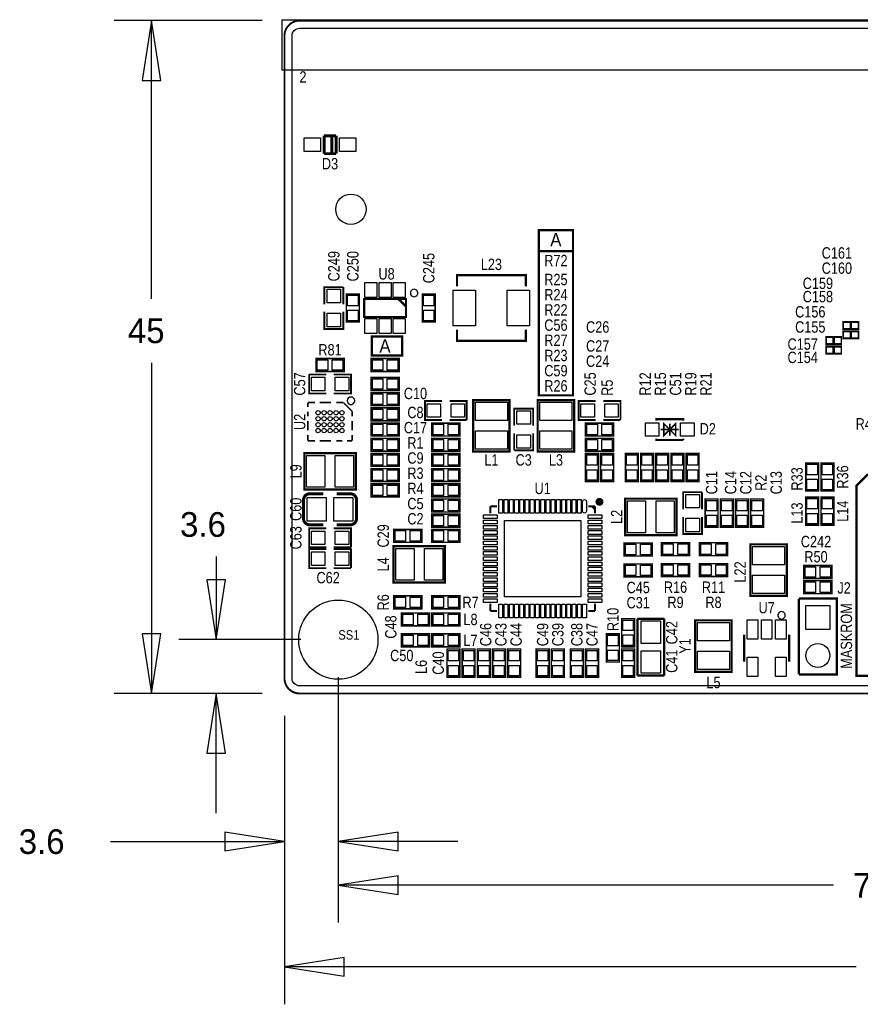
# Model space of a CAD drawing. Extents: x -18 to 102, y -21 to 45.
# Tile 1 of 3: x -18 to 39, y -21 to 45. Entities that reach past the tile are written whole.
import ezdxf
from ezdxf.enums import TextEntityAlignment as Align

# ---------------------------------------------------------------- set-up
doc = ezdxf.new("R2010")
doc.units = 0
for name, color, linetype in [('BG_DIMENSION', 40, 'CONTINUOUS'), ('BG_OUTLINE', 240, 'CONTINUOUS'), ('BG_SILKSCREEN_TOP', 7, 'CONTINUOUS'), ('PG_SILKSCREEN_TOP', 253, 'CONTINUOUS'), ('PG_SOLDERMASK_TOP', 120, 'CONTINUOUS'), ('PIN_SOLDERMASK_TOP', 120, 'CONTINUOUS'), ('RD_SILKSCREEN_TOP', 7, 'CONTINUOUS'), ('RKI_ALL', 2, 'CONTINUOUS')]:
    doc.layers.add(name, color=color, linetype=linetype)

msp = doc.modelspace()

# ---------------------------------------------------------------- linework, layer by layer
at = {"layer": 'BG_DIMENSION'}
for points in [[(-1.483868, 44.99991), (-11.389868, 44.99991)], [(-8.26516, 40.999918), (-8.89, 44.99991), (-9.51484, 40.999918), (-8.26516, 40.999918)], [(-8.89, 26.39695), (-8.89, 44.99991)], [(-8.89, 22.11705), (-8.89, 0)], [(-4.572, 9.16305), (-4.572, 3.599942)], [(-5.19684, 7.599934), (-4.572, 3.599942), (-3.94716, 7.599934), (-5.19684, 7.599934)], [(-9.51484, 3.999992), (-8.89, 0), (-8.26516, 3.999992), (-9.51484, 3.999992)], [(1.100074, 3.599942), (-7.071868, 3.599942)], [(3.599942, 1.100074), (3.599942, -12.405868)], [(3.599942, 1.100074), (3.599942, -15.326868)], [(-1.483868, 0), (-11.389868, 0)], [(-1.483868, 0), (-7.071868, 0)], [(-3.94716, -3.999992), (-4.572, 0), (-5.19684, -3.999992), (-3.94716, -3.999992)], [(-4.572, -7.999984), (-4.572, 0)], [(0, -1.483868), (0, -12.405868)], [(0, -1.483868), (0, -20.787868)], [(-3.999992, -10.53084), (0, -9.906), (-3.999992, -9.28116), (-3.999992, -10.53084)], [(7.599934, -9.28116), (3.599942, -9.906), (7.599934, -10.53084), (7.599934, -9.28116)], [(-11.63955, -9.906), (0, -9.906)], [(11.599926, -9.906), (3.599942, -9.906)], [(7.599934, -12.20216), (3.599942, -12.827), (7.599934, -13.45184), (7.599934, -12.20216)], [(36.72205, -12.827), (3.599942, -12.827)], [(3.999992, -17.66316), (0, -18.288), (3.999992, -18.91284), (3.999992, -17.66316)], [(38.24605, -18.288), (0, -18.288)]]:
    msp.add_lwpolyline(points, dxfattribs=at)
at = {"layer": 'BG_OUTLINE'}
msp.add_lwpolyline([(42.500042, 41.550082, 0.999964), (43.499786, 41.550082), (43.50004, 41.550082), (43.50004, 44.99991), (80.98409, 44.99991, -0.414219), (82.00009, 43.98391), (82.00009, 1.016, -0.414199), (80.98409, 0), (1.016, 0, -0.414208), (0, 1.016), (0, 43.98391, -0.414228), (1.016, 44.99991), (42.500042, 44.99991)], format="xyb", close=True, dxfattribs=at)
at = {"layer": 'BG_SILKSCREEN_TOP', "const_width": 0.1524}
for points in [[(17.018, 29.591), (17.018, 30.988), (19.304, 30.988), (19.304, 29.591)], [(17.272, 19.939), (19.304, 19.939), (19.304, 29.591), (17.018, 29.591), (17.018, 19.939), (17.272, 19.939)], [(5.842, 23.876), (7.874, 23.876), (7.874, 22.606), (5.842, 22.606), (5.842, 23.876)]]:
    msp.add_lwpolyline(points, dxfattribs=at)
at = {"layer": 'PG_SILKSCREEN_TOP'}
for points, const_width in [([(42.500042, 44.800012), (42.500042, 44.99991), (1.016, 44.99991, 0.414228), (0, 43.98391), (0, 1.016, 0.414208), (1.016, 0), (80.98409, 0, 0.414199), (82.00009, 1.016), (82.00009, 43.98391, 0.414219), (80.98409, 44.99991), (43.50004, 44.99991), (43.50004, 44.99737)], 0.127), ([(2.597912, 13.35405), (1.677924, 13.35405, 0.4144), (1.278128, 12.954)], 0.199898), ([(4.818126, 11.684), (4.818126, 12.954, 0.414214), (4.418076, 13.35405)], 0.199898), ([(1.278128, 12.954), (1.277874, 11.684, 0.414214), (1.677924, 11.28395)], 0.199898), ([(21.213318, 12.817094, 1.000233), (20.930616, 12.81684, 0.999767), (21.213318, 12.817094)], 0.249936), ([(3.498088, 11.28395), (4.418076, 11.28395, 0.414214), (4.818126, 11.684)], 0.199898)]:
    msp.add_lwpolyline(points, format="xyb", dxfattribs=dict(at, const_width=const_width))
for points, const_width in [([(2.64795, 37.302948), (3.44805, 37.302948)], 0.199898), ([(2.64795, 36.103052), (2.64795, 37.302948)], 0.199898), ([(3.178048, 37.302948), (3.178048, 36.103052)], 0.199898), ([(3.44805, 37.302948), (3.44805, 36.103052)], 0.199898), ([(3.44805, 36.103052), (2.64795, 36.103052)], 0.199898), ([(16.14043, 27.228546), (16.14043, 27.978354), (11.54049, 27.978354), (11.54049, 27.228546)], 0.150114), ([(2.667, 26.035), (2.667, 27.178), (3.937, 27.178)], 0.127), ([(3.937, 27.178), (3.937, 26.035)], 0.127), ([(5.0038, 26.7208), (5.0038, 24.8412), (4.1402, 24.8412), (4.1402, 26.7208), (5.0038, 26.7208)], 0.1016), ([(8.131048, 25.181052), (8.131048, 26.380948), (5.330952, 26.380948), (5.330952, 25.181052), (8.131048, 25.181052)], 0.150114), ([(8.131048, 25.881076), (7.630922, 26.380948)], 0.150114), ([(9.2202, 24.8412), (9.2202, 26.7208), (10.0838, 26.7208), (10.0838, 24.8412), (9.2202, 24.8412)], 0.1016), ([(3.937, 25.527), (3.937, 24.384), (2.667, 24.384), (2.667, 25.527)], 0.127), ([(11.54049, 24.328374), (11.54049, 23.578566), (16.14043, 23.578566), (16.14043, 24.328374)], 0.150114), ([(38.397688, 24.869394), (37.381688, 24.869394), (37.381688, 24.361394), (38.397688, 24.361394), (38.397688, 24.869394)], 0.1016), ([(37.254688, 23.853394), (36.238688, 23.853394), (36.238688, 23.345394), (37.254688, 23.345394), (37.254688, 23.853394)], 0.1016), ([(38.397688, 24.234394), (37.381688, 24.234394), (37.381688, 23.726394), (38.397688, 23.726394), (38.397688, 24.234394)], 0.1016), ([(37.254688, 23.218394), (36.238688, 23.218394), (36.238688, 22.710394), (37.254688, 22.710394), (37.254688, 23.218394)], 0.1016), ([(3.9878, 21.5392), (2.1082, 21.5392), (2.1082, 22.4028), (3.9878, 22.4028), (3.9878, 21.5392)], 0.1016), ([(5.7912, 22.4028), (7.6708, 22.4028), (7.6708, 21.5392), (5.7912, 21.5392), (5.7912, 22.4028)], 0.1016), ([(2.794, 20.066), (1.651, 20.066), (1.651, 21.336)], 0.127), ([(1.651, 21.336), (2.794, 21.336)], 0.127), ([(3.302, 21.336), (4.445, 21.336), (4.445, 20.066), (3.302, 20.066)], 0.127), ([(7.6708, 20.2692), (5.7912, 20.2692), (5.7912, 21.1328), (7.6708, 21.1328), (7.6708, 20.2692)], 0.1016), ([(7.6708, 19.2532), (5.7912, 19.2532), (5.7912, 20.1168), (7.6708, 20.1168), (7.6708, 19.2532)], 0.1016), ([(1.567942, 19.457924), (1.567942, 19.166586)], 0.100076), ([(1.567942, 19.457924), (2.038858, 19.457924)], 0.100076), ([(3.11023, 19.457924), (2.362708, 19.457924)], 0.100076), ([(3.947922, 19.457924), (3.477768, 19.457924)], 0.100076), ([(4.528058, 18.878042), (3.947922, 19.457924)], 0.100076), ([(7.6708, 18.2372), (5.7912, 18.2372), (5.7912, 19.1008), (7.6708, 19.1008), (7.6708, 18.2372)], 0.1016), ([(10.541, 18.288), (9.398, 18.288), (9.398, 19.558), (10.541, 19.558)], 0.127), ([(11.049, 19.558), (12.192, 19.558), (12.192, 18.288)], 0.127), ([(12.61999, 19.625818), (12.61999, 16.188182), (15.060168, 16.188182), (15.060168, 19.626072), (12.61999, 19.626072), (12.61999, 19.625818)], 0.1524), ([(15.367, 17.907), (15.367, 19.05), (16.637, 19.05), (16.637, 17.907)], 0.127), ([(16.93799, 19.625818), (16.93799, 16.188182), (19.378168, 16.188182), (19.378168, 19.626072), (16.93799, 19.626072), (16.93799, 19.625818)], 0.1524), ([(20.828, 18.288), (19.685, 18.288), (19.685, 19.558), (20.828, 19.558)], 0.127), ([(21.336, 19.558), (22.479, 19.558), (22.479, 18.288)], 0.127), ([(1.567942, 18.531332), (1.567942, 18.849086)], 0.100076), ([(4.528058, 18.878042), (4.528058, 18.531332)], 0.100076), ([(1.567942, 17.609312), (1.567942, 18.226024)], 0.100076), ([(4.528058, 17.609312), (4.528058, 18.226024)], 0.100076), ([(5.7912, 18.0848), (7.6708, 18.0848), (7.6708, 17.2212), (5.7912, 17.2212), (5.7912, 18.0848)], 0.1016), ([(11.7348, 17.2212), (9.8552, 17.2212), (9.8552, 18.0848), (11.7348, 18.0848), (11.7348, 17.2212)], 0.1016), ([(12.192, 18.288), (11.049, 18.288)], 0.127), ([(22.0218, 17.2212), (20.1422, 17.2212), (20.1422, 18.0848), (22.0218, 18.0848), (22.0218, 17.2212)], 0.1016), ([(22.479, 18.288), (21.336, 18.288)], 0.127), ([(26.675842, 18.253202), (26.675842, 18.353278), (24.875998, 18.353278), (24.875998, 18.253202)], 0.150114), ([(25.77592, 17.653254), (26.17597, 18.053304), (26.17597, 17.253204), (25.77592, 17.653254), (25.37587, 17.253204), (25.37587, 18.053304), (25.77592, 17.653254)], 0.100076), ([(25.77592, 18.053304), (25.77592, 17.253204)], 0.100076), ([(1.567942, 16.898112), (1.567942, 17.285462)], 0.100076), ([(4.528058, 16.898112), (4.528058, 17.285462)], 0.100076), ([(16.637, 17.399), (16.637, 16.256), (15.367, 16.256)], 0.127), ([(15.367, 16.256), (15.367, 17.399)], 0.127), ([(26.675842, 16.95323), (24.875998, 16.95323), (24.875998, 17.053306)], 0.150114), ([(26.375868, 17.653254), (25.175972, 17.653254)], 0.100076), ([(26.675842, 16.95323), (26.675842, 17.053306)], 0.150114), ([(1.567942, 16.898112), (2.038858, 16.898112)], 0.100076), ([(3.11023, 16.898112), (2.362708, 16.898112)], 0.100076), ([(3.477768, 16.898112), (3.864102, 16.898112)], 0.100076), ([(4.528058, 16.898112), (4.194302, 16.898112)], 0.100076), ([(7.6708, 16.2052), (5.7912, 16.2052), (5.7912, 17.0688), (7.6708, 17.0688), (7.6708, 16.2052)], 0.1016), ([(11.7348, 16.2052), (9.8552, 16.2052), (9.8552, 17.0688), (11.7348, 17.0688), (11.7348, 16.2052)], 0.1016), ([(22.0218, 16.2052), (20.1422, 16.2052), (20.1422, 17.0688), (22.0218, 17.0688), (22.0218, 16.2052)], 0.1016), ([(1.329182, 13.63599), (4.766818, 13.63599), (4.766818, 16.076168), (1.328928, 16.076168), (1.328928, 13.63599), (1.329182, 13.63599)], 0.1524), ([(7.6708, 15.1892), (5.7912, 15.1892), (5.7912, 16.0528), (7.6708, 16.0528), (7.6708, 15.1892)], 0.1016), ([(9.8552, 16.0528), (11.7348, 16.0528), (11.7348, 15.1892), (9.8552, 15.1892), (9.8552, 16.0528)], 0.1016), ([(21.0058, 16.0528), (21.0058, 14.1732), (20.1422, 14.1732), (20.1422, 16.0528), (21.0058, 16.0528)], 0.1016), ([(21.1582, 14.1732), (21.1582, 16.0528), (22.0218, 16.0528), (22.0218, 14.1732), (21.1582, 14.1732)], 0.1016), ([(23.6728, 16.0528), (23.6728, 14.1732), (22.8092, 14.1732), (22.8092, 16.0528), (23.6728, 16.0528)], 0.1016), ([(24.6888, 16.0528), (24.6888, 14.1732), (23.8252, 14.1732), (23.8252, 16.0528), (24.6888, 16.0528)], 0.1016), ([(24.8412, 14.1732), (24.8412, 16.0528), (25.7048, 16.0528), (25.7048, 14.1732), (24.8412, 14.1732)], 0.1016), ([(26.7208, 16.0528), (26.7208, 14.1732), (25.8572, 14.1732), (25.8572, 16.0528), (26.7208, 16.0528)], 0.1016), ([(27.7368, 16.0528), (27.7368, 14.1732), (26.8732, 14.1732), (26.8732, 16.0528), (27.7368, 16.0528)], 0.1016), ([(34.8742, 13.5382), (34.8742, 15.4178), (35.7378, 15.4178), (35.7378, 13.5382), (34.8742, 13.5382)], 0.1016), ([(36.7538, 15.4178), (36.7538, 13.5382), (35.8902, 13.5382), (35.8902, 15.4178), (36.7538, 15.4178)], 0.1016), ([(7.6708, 14.1732), (5.7912, 14.1732), (5.7912, 15.0368), (7.6708, 15.0368), (7.6708, 14.1732)], 0.1016), ([(9.8552, 15.0368), (11.7348, 15.0368), (11.7348, 14.1732), (9.8552, 14.1732), (9.8552, 15.0368)], 0.1016), ([(50.216562, 14.631416), (50.216562, 1.17602), (38.260782, 1.17602), (38.260782, 13.892276), (39.000176, 14.631416), (50.216562, 14.631416)], 0.1524), ([(5.7912, 14.0208), (7.6708, 14.0208), (7.6708, 13.1572), (5.7912, 13.1572), (5.7912, 14.0208)], 0.1016), ([(9.8552, 14.0208), (11.7348, 14.0208), (11.7348, 13.1572), (9.8552, 13.1572), (9.8552, 14.0208)], 0.1016), ([(4.418076, 13.35405), (3.498088, 13.35405)], 0.199898), ([(26.67, 12.319), (26.67, 13.462), (27.94, 13.462)], 0.127), ([(27.94, 13.462), (27.94, 12.319)], 0.127), ([(34.8742, 11.2522), (34.8742, 13.1318), (35.7378, 13.1318), (35.7378, 11.2522), (34.8742, 11.2522)], 0.1016), ([(35.8902, 11.2522), (35.8902, 13.1318), (36.7538, 13.1318), (36.7538, 11.2522), (35.8902, 11.2522)], 0.1016), ([(9.8552, 13.0048), (11.7348, 13.0048), (11.7348, 12.1412), (9.8552, 12.1412), (9.8552, 13.0048)], 0.1016), ([(13.77188, 12.51712), (14.221968, 12.51712)], 0.150114), ([(13.77188, 12.51712), (13.77188, 12.057126)], 0.150114), ([(20.77212, 12.51712), (20.331938, 12.51712)], 0.150114), ([(20.571968, 12.51712), (20.77212, 12.316968)], 0.150114), ([(20.77212, 12.51712), (20.77212, 12.057126)], 0.150114), ([(22.792182, 10.58799), (26.229818, 10.58799), (26.229818, 13.028168), (22.791928, 13.028168), (22.791928, 10.58799), (22.792182, 10.58799)], 0.1524), ([(29.0068, 13.0048), (29.0068, 11.1252), (28.1432, 11.1252), (28.1432, 13.0048), (29.0068, 13.0048)], 0.1016), ([(30.0228, 13.0048), (30.0228, 11.1252), (29.1592, 11.1252), (29.1592, 13.0048), (30.0228, 13.0048)], 0.1016), ([(31.0388, 13.0048), (31.0388, 11.1252), (30.1752, 11.1252), (30.1752, 13.0048), (31.0388, 13.0048)], 0.1016), ([(31.1912, 11.1252), (31.1912, 13.0048), (32.0548, 13.0048), (32.0548, 11.1252), (31.1912, 11.1252)], 0.1016), ([(11.7348, 11.1252), (9.8552, 11.1252), (9.8552, 11.9888), (11.7348, 11.9888), (11.7348, 11.1252)], 0.1016), ([(27.94, 11.811), (27.94, 10.668), (26.67, 10.668), (26.67, 11.811)], 0.127), ([(1.677924, 11.28395), (2.597912, 11.28395)], 0.199898), ([(2.794, 9.779), (1.651, 9.779), (1.651, 11.049), (2.794, 11.049)], 0.127), ([(3.302, 11.049), (4.445, 11.049), (4.445, 9.779)], 0.127), ([(7.3152, 10.9728), (9.1948, 10.9728), (9.1948, 10.1092), (7.3152, 10.1092), (7.3152, 10.9728)], 0.1016), ([(11.7348, 10.1092), (9.8552, 10.1092), (9.8552, 10.9728), (11.7348, 10.9728), (11.7348, 10.1092)], 0.1016), ([(10.735818, 9.85901), (7.298182, 9.85901), (7.298182, 7.418832), (10.736072, 7.418832), (10.736072, 9.85901), (10.735818, 9.85901)], 0.1524), ([(22.725888, 10.061194), (24.605488, 10.061194), (24.605488, 9.197594), (22.725888, 9.197594), (22.725888, 10.061194)], 0.1016), ([(25.2222, 10.0838), (27.1018, 10.0838), (27.1018, 9.2202), (25.2222, 9.2202), (25.2222, 10.0838)], 0.1016), ([(29.6418, 9.2202), (27.7622, 9.2202), (27.7622, 10.0838), (29.6418, 10.0838), (29.6418, 9.2202)], 0.1016), ([(33.60801, 6.536182), (33.60801, 9.973818), (31.167832, 9.973818), (31.167832, 6.535928), (33.60801, 6.535928), (33.60801, 6.536182)], 0.1524), ([(2.794, 8.382), (1.651, 8.382), (1.651, 9.652), (2.794, 9.652)], 0.127), ([(4.445, 9.779), (3.302, 9.779)], 0.127), ([(3.302, 9.652), (4.445, 9.652), (4.445, 8.382)], 0.127), ([(22.725888, 8.664194), (24.605488, 8.664194), (24.605488, 7.800594), (22.725888, 7.800594), (22.725888, 8.664194)], 0.1016), ([(25.2222, 8.6868), (27.1018, 8.6868), (27.1018, 7.8232), (25.2222, 7.8232), (25.2222, 8.6868)], 0.1016), ([(27.7622, 8.6868), (29.6418, 8.6868), (29.6418, 7.8232), (27.7622, 7.8232), (27.7622, 8.6868)], 0.1016), ([(34.7472, 8.5598), (36.6268, 8.5598), (36.6268, 7.6962), (34.7472, 7.6962), (34.7472, 8.5598)], 0.1016), ([(4.445, 8.382), (3.302, 8.382)], 0.127), ([(36.6268, 6.6802), (34.7472, 6.6802), (34.7472, 7.5438), (36.6268, 7.5438), (36.6268, 6.6802)], 0.1016), ([(7.3152, 6.5278), (9.1948, 6.5278), (9.1948, 5.6642), (7.3152, 5.6642), (7.3152, 6.5278)], 0.1016), ([(11.7348, 5.6642), (9.8552, 5.6642), (9.8552, 6.5278), (11.7348, 6.5278), (11.7348, 5.6642)], 0.1016), ([(13.77188, 5.51688), (13.77188, 6.017006)], 0.150114), ([(20.77212, 5.51688), (20.77212, 6.017006)], 0.150114), ([(34.417, 6.35), (34.417, 1.27)], 0.150114), ([(34.417, 6.35), (36.957, 6.35), (36.957, 1.27), (34.417, 1.27)], 0.150114), ([(9.7028, 4.5212), (7.8232, 4.5212), (7.8232, 5.3848), (9.7028, 5.3848), (9.7028, 4.5212)], 0.1016), ([(11.7348, 4.5212), (9.8552, 4.5212), (9.8552, 5.3848), (11.7348, 5.3848), (11.7348, 4.5212)], 0.1016), ([(13.77188, 5.51688), (14.221968, 5.51688)], 0.150114), ([(20.77212, 5.51688), (20.331938, 5.51688)], 0.150114), ([(22.5552, 3.1242), (22.5552, 5.0038), (23.4188, 5.0038), (23.4188, 3.1242), (22.5552, 3.1242)], 0.1016), ([(23.611586, 4.99872), (25.409906, 4.99872)], 0.14986), ([(23.611586, 1.19888), (23.611586, 4.99872)], 0.14986), ([(25.409906, 4.99872), (25.409906, 1.19888)], 0.14986), ([(27.47899, 4.893818), (27.47899, 1.456182), (29.919168, 1.456182), (29.919168, 4.894072), (27.47899, 4.894072), (27.47899, 4.893818)], 0.1524), ([(9.7028, 3.1242), (7.8232, 3.1242), (7.8232, 3.9878), (9.7028, 3.9878), (9.7028, 3.1242)], 0.1016), ([(11.7348, 3.1242), (9.8552, 3.1242), (9.8552, 3.9878), (11.7348, 3.9878), (11.7348, 3.1242)], 0.1016), ([(21.5392, 2.1082), (21.5392, 3.9878), (22.4028, 3.9878), (22.4028, 2.1082), (21.5392, 2.1082)], 0.1016), ([(30.757876, 2.125218), (30.757876, 3.925062)], 0.150114), ([(33.758124, 3.925062), (33.758124, 2.125218)], 0.150114), ([(10.8712, 1.0922), (10.8712, 2.9718), (11.7348, 2.9718), (11.7348, 1.0922), (10.8712, 1.0922)], 0.1016), ([(12.7508, 2.9718), (12.7508, 1.0922), (11.8872, 1.0922), (11.8872, 2.9718), (12.7508, 2.9718)], 0.1016), ([(13.7668, 2.9718), (13.7668, 1.0922), (12.9032, 1.0922), (12.9032, 2.9718), (13.7668, 2.9718)], 0.1016), ([(13.9192, 1.0922), (13.9192, 2.9718), (14.7828, 2.9718), (14.7828, 1.0922), (13.9192, 1.0922)], 0.1016), ([(14.9352, 1.0922), (14.9352, 2.9718), (15.7988, 2.9718), (15.7988, 1.0922), (14.9352, 1.0922)], 0.1016), ([(16.8402, 1.0922), (16.8402, 2.9718), (17.7038, 2.9718), (17.7038, 1.0922), (16.8402, 1.0922)], 0.1016), ([(18.7198, 2.9718), (18.7198, 1.0922), (17.8562, 1.0922), (17.8562, 2.9718), (18.7198, 2.9718)], 0.1016), ([(19.1262, 1.0922), (19.1262, 2.9718), (19.9898, 2.9718), (19.9898, 1.0922), (19.1262, 1.0922)], 0.1016), ([(20.1422, 1.0922), (20.1422, 2.9718), (21.0058, 2.9718), (21.0058, 1.0922), (20.1422, 1.0922)], 0.1016), ([(23.4188, 2.9718), (23.4188, 1.0922), (22.5552, 1.0922), (22.5552, 2.9718), (23.4188, 2.9718)], 0.1016), ([(25.409906, 1.19888), (23.611586, 1.19888)], 0.14986)]:
    msp.add_lwpolyline(points, dxfattribs=dict(at, const_width=const_width))
for points in [[(8.920988, 26.780998, 1), (8.421012, 26.781002, 1)], [(4.697984, 19.578066, 1), (4.198016, 19.57797, 1)], [(33.507934, 5.225034, 1), (33.008066, 5.225246, 1)]]:
    msp.add_lwpolyline(points, format="xyb", close=True, dxfattribs=at)
at = {"layer": 'PG_SOLDERMASK_TOP'}
msp.add_lwpolyline([(-0.1778, 45.0342), (-0.1778, 41.699688), (82.0674, 41.699688), (82.0674, 45.0342)], close=True, dxfattribs=at)
at = {"layer": 'PIN_SOLDERMASK_TOP'}
for points in [[(2.417953, 37.167947), (2.417953, 36.238053), (1.317879, 36.238053), (1.317879, 37.167947)], [(4.778121, 37.167947), (4.778121, 36.238053), (3.678047, 36.238053), (3.678047, 37.167947)], [(2.852039, 27.031061), (3.751961, 27.031061), (3.751961, 26.131139), (2.852039, 26.131139)], [(6.18109, 27.480895), (6.18109, 26.480897), (5.38099, 26.480897), (5.38099, 27.480895)], [(7.13105, 27.480895), (7.13105, 26.480897), (6.33095, 26.480897), (6.33095, 27.480895)], [(8.08101, 27.480895), (8.08101, 26.480897), (7.28091, 26.480897), (7.28091, 27.480895)], [(4.22148, 26.631392), (4.92252, 26.631392), (4.92252, 25.930352), (4.22148, 25.930352)], [(10.00252, 25.930352), (9.30148, 25.930352), (9.30148, 26.631392), (10.00252, 26.631392)], [(11.2903, 24.57831), (11.2903, 26.978356), (12.790424, 26.978356), (12.790424, 24.57831)], [(14.890496, 24.57831), (14.890496, 26.978356), (16.39062, 26.978356), (16.39062, 24.57831)], [(2.852039, 25.430861), (3.751961, 25.430861), (3.751961, 24.530939), (2.852039, 24.530939)], [(4.22148, 25.631648), (4.92252, 25.631648), (4.92252, 24.930608), (4.22148, 24.930608)], [(6.18109, 25.081103), (6.18109, 24.081105), (5.38099, 24.081105), (5.38099, 25.081103)], [(7.13105, 25.081103), (7.13105, 24.081105), (6.33095, 24.081105), (6.33095, 25.081103)], [(8.08101, 25.081103), (8.08101, 24.081105), (7.28091, 24.081105), (7.28091, 25.081103)], [(10.00252, 24.930608), (9.30148, 24.930608), (9.30148, 25.631648), (10.00252, 25.631648)], [(37.83965, 24.840438), (37.83965, 24.39035), (37.389562, 24.39035), (37.389562, 24.840438)], [(38.389814, 24.840438), (38.389814, 24.39035), (37.939726, 24.39035), (37.939726, 24.840438)], [(36.69665, 23.824438), (36.69665, 23.37435), (36.246562, 23.37435), (36.246562, 23.824438)], [(37.246814, 23.824438), (37.246814, 23.37435), (36.796726, 23.37435), (36.796726, 23.824438)], [(37.83965, 24.205438), (37.83965, 23.75535), (37.389562, 23.75535), (37.389562, 24.205438)], [(38.389814, 24.205438), (38.389814, 23.75535), (37.939726, 23.75535), (37.939726, 24.205438)], [(36.69665, 23.189438), (36.69665, 22.73935), (36.246562, 22.73935), (36.246562, 23.189438)], [(37.246814, 23.189438), (37.246814, 22.73935), (36.796726, 22.73935), (36.796726, 23.189438)], [(2.898648, 22.32152), (2.898648, 21.62048), (2.197608, 21.62048), (2.197608, 22.32152)], [(3.898392, 22.32152), (3.898392, 21.62048), (3.197352, 21.62048), (3.197352, 22.32152)], [(5.880608, 21.62048), (5.880608, 22.32152), (6.581648, 22.32152), (6.581648, 21.62048)], [(6.880352, 21.62048), (6.880352, 22.32152), (7.581392, 22.32152), (7.581392, 21.62048)], [(1.797812, 20.250912), (1.797812, 21.150834), (2.697734, 21.150834), (2.697734, 20.250912)], [(3.398012, 20.250912), (3.398012, 21.150834), (4.297934, 21.150834), (4.297934, 20.250912)], [(6.581648, 21.05152), (6.581648, 20.35048), (5.880608, 20.35048), (5.880608, 21.05152)], [(7.581392, 21.05152), (7.581392, 20.35048), (6.880352, 20.35048), (6.880352, 21.05152)], [(6.581648, 20.03552), (6.581648, 19.33448), (5.880608, 19.33448), (5.880608, 20.03552)], [(7.581392, 20.03552), (7.581392, 19.33448), (6.880352, 19.33448), (6.880352, 20.03552)], [(10.444861, 19.372961), (10.444861, 18.473039), (9.544939, 18.473039), (9.544939, 19.372961)], [(12.045061, 19.372961), (12.045061, 18.473039), (11.145139, 18.473039), (11.145139, 19.372961)], [(12.7762, 19.47545), (14.9098, 19.47545), (14.9098, 18.25625), (12.7762, 18.25625)], [(17.0942, 19.47545), (19.2278, 19.47545), (19.2278, 18.25625), (17.0942, 18.25625)], [(20.731861, 19.372961), (20.731861, 18.473039), (19.831939, 18.473039), (19.831939, 19.372961)], [(22.332061, 19.372961), (22.332061, 18.473039), (21.432139, 18.473039), (21.432139, 19.372961)], [(6.581648, 19.01952), (6.581648, 18.31848), (5.880608, 18.31848), (5.880608, 19.01952)], [(7.581392, 19.01952), (7.581392, 18.31848), (6.880352, 18.31848), (6.880352, 19.01952)], [(16.451961, 18.003139), (15.552039, 18.003139), (15.552039, 18.903061), (16.451961, 18.903061)], [(5.880608, 17.30248), (5.880608, 18.00352), (6.581648, 18.00352), (6.581648, 17.30248)], [(6.880352, 17.30248), (6.880352, 18.00352), (7.581392, 18.00352), (7.581392, 17.30248)], [(10.645648, 18.00352), (10.645648, 17.30248), (9.944608, 17.30248), (9.944608, 18.00352)], [(11.645392, 18.00352), (11.645392, 17.30248), (10.944352, 17.30248), (10.944352, 18.00352)], [(20.932648, 18.00352), (20.932648, 17.30248), (20.231608, 17.30248), (20.231608, 18.00352)], [(21.932392, 18.00352), (21.932392, 17.30248), (21.231352, 17.30248), (21.231352, 18.00352)], [(25.050877, 18.103215), (25.050877, 17.203293), (24.150955, 17.203293), (24.150955, 18.103215)], [(27.400885, 18.103215), (27.400885, 17.203293), (26.500963, 17.203293), (26.500963, 18.103215)], [(12.7762, 17.55775), (14.9098, 17.55775), (14.9098, 16.33855), (12.7762, 16.33855)], [(16.451961, 16.402939), (15.552039, 16.402939), (15.552039, 17.302861), (16.451961, 17.302861)], [(17.0942, 17.55775), (19.2278, 17.55775), (19.2278, 16.33855), (17.0942, 16.33855)], [(6.581648, 16.98752), (6.581648, 16.28648), (5.880608, 16.28648), (5.880608, 16.98752)], [(7.581392, 16.98752), (7.581392, 16.28648), (6.880352, 16.28648), (6.880352, 16.98752)], [(10.645648, 16.98752), (10.645648, 16.28648), (9.944608, 16.28648), (9.944608, 16.98752)], [(11.645392, 16.98752), (11.645392, 16.28648), (10.944352, 16.28648), (10.944352, 16.98752)], [(20.932648, 16.98752), (20.932648, 16.28648), (20.231608, 16.28648), (20.231608, 16.98752)], [(21.932392, 16.98752), (21.932392, 16.28648), (21.231352, 16.28648), (21.231352, 16.98752)], [(1.47955, 13.7922), (1.47955, 15.9258), (2.69875, 15.9258), (2.69875, 13.7922)], [(3.39725, 13.7922), (3.39725, 15.9258), (4.61645, 15.9258), (4.61645, 13.7922)], [(6.581648, 15.97152), (6.581648, 15.27048), (5.880608, 15.27048), (5.880608, 15.97152)], [(7.581392, 15.97152), (7.581392, 15.27048), (6.880352, 15.27048), (6.880352, 15.97152)], [(9.944608, 15.27048), (9.944608, 15.97152), (10.645648, 15.97152), (10.645648, 15.27048)], [(10.944352, 15.27048), (10.944352, 15.97152), (11.645392, 15.97152), (11.645392, 15.27048)], [(20.22348, 15.963392), (20.92452, 15.963392), (20.92452, 15.262352), (20.22348, 15.262352)], [(21.94052, 15.262352), (21.23948, 15.262352), (21.23948, 15.963392), (21.94052, 15.963392)], [(22.89048, 15.963392), (23.59152, 15.963392), (23.59152, 15.262352), (22.89048, 15.262352)], [(23.90648, 15.963392), (24.60752, 15.963392), (24.60752, 15.262352), (23.90648, 15.262352)], [(25.62352, 15.262352), (24.92248, 15.262352), (24.92248, 15.963392), (25.62352, 15.963392)], [(25.93848, 15.963392), (26.63952, 15.963392), (26.63952, 15.262352), (25.93848, 15.262352)], [(26.95448, 15.963392), (27.65552, 15.963392), (27.65552, 15.262352), (26.95448, 15.262352)], [(35.65652, 14.627352), (34.95548, 14.627352), (34.95548, 15.328392), (35.65652, 15.328392)], [(35.97148, 15.328392), (36.67252, 15.328392), (36.67252, 14.627352), (35.97148, 14.627352)], [(6.581648, 14.95552), (6.581648, 14.25448), (5.880608, 14.25448), (5.880608, 14.95552)], [(7.581392, 14.95552), (7.581392, 14.25448), (6.880352, 14.25448), (6.880352, 14.95552)], [(9.944608, 14.25448), (9.944608, 14.95552), (10.645648, 14.95552), (10.645648, 14.25448)], [(10.944352, 14.25448), (10.944352, 14.95552), (11.645392, 14.95552), (11.645392, 14.25448)], [(20.22348, 14.963648), (20.92452, 14.963648), (20.92452, 14.262608), (20.22348, 14.262608)], [(21.94052, 14.262608), (21.23948, 14.262608), (21.23948, 14.963648), (21.94052, 14.963648)], [(22.89048, 14.963648), (23.59152, 14.963648), (23.59152, 14.262608), (22.89048, 14.262608)], [(23.90648, 14.963648), (24.60752, 14.963648), (24.60752, 14.262608), (23.90648, 14.262608)], [(25.62352, 14.262608), (24.92248, 14.262608), (24.92248, 14.963648), (25.62352, 14.963648)], [(25.93848, 14.963648), (26.63952, 14.963648), (26.63952, 14.262608), (25.93848, 14.262608)], [(26.95448, 14.963648), (27.65552, 14.963648), (27.65552, 14.262608), (26.95448, 14.262608)], [(5.880608, 13.23848), (5.880608, 13.93952), (6.581648, 13.93952), (6.581648, 13.23848)], [(6.880352, 13.23848), (6.880352, 13.93952), (7.581392, 13.93952), (7.581392, 13.23848)], [(9.944608, 13.23848), (9.944608, 13.93952), (10.645648, 13.93952), (10.645648, 13.23848)], [(10.944352, 13.23848), (10.944352, 13.93952), (11.645392, 13.93952), (11.645392, 13.23848)], [(35.65652, 13.627608), (34.95548, 13.627608), (34.95548, 14.328648), (35.65652, 14.328648)], [(35.97148, 14.328648), (36.67252, 14.328648), (36.67252, 13.627608), (35.97148, 13.627608)], [(26.855039, 13.315061), (27.754961, 13.315061), (27.754961, 12.415139), (26.855039, 12.415139)], [(2.788031, 13.103987), (2.788031, 11.534013), (1.527937, 11.534013), (1.527937, 13.103987)], [(4.568063, 13.103987), (4.568063, 11.534013), (3.307969, 11.534013), (3.307969, 13.103987)], [(9.944608, 12.22248), (9.944608, 12.92352), (10.645648, 12.92352), (10.645648, 12.22248)], [(10.944352, 12.22248), (10.944352, 12.92352), (11.645392, 12.92352), (11.645392, 12.22248)], [(14.347444, 12.9667), (14.596364, 12.9667), (14.596364, 12.06754), (14.347444, 12.06754)], [(14.697456, 12.9667), (14.946376, 12.9667), (14.946376, 12.06754), (14.697456, 12.06754)], [(15.047468, 12.9667), (15.296388, 12.9667), (15.296388, 12.06754), (15.047468, 12.06754)], [(15.39748, 12.9667), (15.6464, 12.9667), (15.6464, 12.06754), (15.39748, 12.06754)], [(15.747492, 12.9667), (15.996412, 12.9667), (15.996412, 12.06754), (15.747492, 12.06754)], [(16.097504, 12.9667), (16.346424, 12.9667), (16.346424, 12.06754), (16.097504, 12.06754)], [(16.447516, 12.9667), (16.696436, 12.9667), (16.696436, 12.06754), (16.447516, 12.06754)], [(16.797528, 12.9667), (17.046448, 12.9667), (17.046448, 12.06754), (16.797528, 12.06754)], [(17.14754, 12.9667), (17.39646, 12.9667), (17.39646, 12.06754), (17.14754, 12.06754)], [(17.497552, 12.9667), (17.746472, 12.9667), (17.746472, 12.06754), (17.497552, 12.06754)], [(17.847564, 12.9667), (18.096484, 12.9667), (18.096484, 12.06754), (17.847564, 12.06754)], [(18.197576, 12.9667), (18.446496, 12.9667), (18.446496, 12.06754), (18.197576, 12.06754)], [(18.547588, 12.9667), (18.796508, 12.9667), (18.796508, 12.06754), (18.547588, 12.06754)], [(18.8976, 12.9667), (19.14652, 12.9667), (19.14652, 12.06754), (18.8976, 12.06754)], [(19.247612, 12.9667), (19.496532, 12.9667), (19.496532, 12.06754), (19.247612, 12.06754)], [(19.597624, 12.9667), (19.846544, 12.9667), (19.846544, 12.06754), (19.597624, 12.06754)], [(22.94255, 10.7442), (22.94255, 12.8778), (24.16175, 12.8778), (24.16175, 10.7442)], [(24.86025, 10.7442), (24.86025, 12.8778), (26.07945, 12.8778), (26.07945, 10.7442)], [(28.22448, 12.915392), (28.92552, 12.915392), (28.92552, 12.214352), (28.22448, 12.214352)], [(29.24048, 12.915392), (29.94152, 12.915392), (29.94152, 12.214352), (29.24048, 12.214352)], [(30.25648, 12.915392), (30.95752, 12.915392), (30.95752, 12.214352), (30.25648, 12.214352)], [(31.97352, 12.214352), (31.27248, 12.214352), (31.27248, 12.915392), (31.97352, 12.915392)], [(35.65652, 12.341352), (34.95548, 12.341352), (34.95548, 13.042392), (35.65652, 13.042392)], [(36.67252, 12.341352), (35.97148, 12.341352), (35.97148, 13.042392), (36.67252, 13.042392)], [(10.645648, 11.90752), (10.645648, 11.20648), (9.944608, 11.20648), (9.944608, 11.90752)], [(11.645392, 11.90752), (11.645392, 11.20648), (10.944352, 11.20648), (10.944352, 11.90752)], [(13.3223, 11.941556), (14.22146, 11.941556), (14.22146, 11.692636), (13.3223, 11.692636)], [(20.32254, 11.941556), (21.2217, 11.941556), (21.2217, 11.692636), (20.32254, 11.692636)], [(28.22448, 11.915648), (28.92552, 11.915648), (28.92552, 11.214608), (28.22448, 11.214608)], [(29.24048, 11.915648), (29.94152, 11.915648), (29.94152, 11.214608), (29.24048, 11.214608)], [(30.25648, 11.915648), (30.95752, 11.915648), (30.95752, 11.214608), (30.25648, 11.214608)], [(31.97352, 11.214608), (31.27248, 11.214608), (31.27248, 11.915648), (31.97352, 11.915648)], [(35.65652, 11.341608), (34.95548, 11.341608), (34.95548, 12.042648), (35.65652, 12.042648)], [(36.67252, 11.341608), (35.97148, 11.341608), (35.97148, 12.042648), (36.67252, 12.042648)], [(13.3223, 11.591544), (14.22146, 11.591544), (14.22146, 11.342624), (13.3223, 11.342624)], [(13.3223, 11.241532), (14.22146, 11.241532), (14.22146, 10.992612), (13.3223, 10.992612)], [(14.721967, 11.567033), (19.822033, 11.567033), (19.822033, 6.466967), (14.721967, 6.466967)], [(20.32254, 11.591544), (21.2217, 11.591544), (21.2217, 11.342624), (20.32254, 11.342624)], [(20.32254, 11.241532), (21.2217, 11.241532), (21.2217, 10.992612), (20.32254, 10.992612)], [(26.855039, 11.714861), (27.754961, 11.714861), (27.754961, 10.814939), (26.855039, 10.814939)], [(2.697861, 10.863961), (2.697861, 9.964039), (1.797939, 9.964039), (1.797939, 10.863961)], [(4.298061, 10.863961), (4.298061, 9.964039), (3.398139, 9.964039), (3.398139, 10.863961)], [(7.404608, 10.19048), (7.404608, 10.89152), (8.105648, 10.89152), (8.105648, 10.19048)], [(8.404352, 10.19048), (8.404352, 10.89152), (9.105392, 10.89152), (9.105392, 10.19048)], [(10.645648, 10.89152), (10.645648, 10.19048), (9.944608, 10.19048), (9.944608, 10.89152)], [(11.645392, 10.89152), (11.645392, 10.19048), (10.944352, 10.19048), (10.944352, 10.89152)], [(13.3223, 10.89152), (14.22146, 10.89152), (14.22146, 10.6426), (13.3223, 10.6426)], [(13.3223, 10.541508), (14.22146, 10.541508), (14.22146, 10.292588), (13.3223, 10.292588)], [(20.32254, 10.89152), (21.2217, 10.89152), (21.2217, 10.6426), (20.32254, 10.6426)], [(20.32254, 10.541508), (21.2217, 10.541508), (21.2217, 10.292588), (20.32254, 10.292588)], [(13.3223, 10.191496), (14.22146, 10.191496), (14.22146, 9.942576), (13.3223, 9.942576)], [(20.32254, 10.191496), (21.2217, 10.191496), (21.2217, 9.942576), (20.32254, 9.942576)], [(22.815296, 9.278874), (22.815296, 9.979914), (23.516336, 9.979914), (23.516336, 9.278874)], [(23.81504, 9.278874), (23.81504, 9.979914), (24.51608, 9.979914), (24.51608, 9.278874)], [(25.311608, 9.30148), (25.311608, 10.00252), (26.012648, 10.00252), (26.012648, 9.30148)], [(26.311352, 9.30148), (26.311352, 10.00252), (27.012392, 10.00252), (27.012392, 9.30148)], [(28.552648, 10.00252), (28.552648, 9.30148), (27.851608, 9.30148), (27.851608, 10.00252)], [(29.552392, 10.00252), (29.552392, 9.30148), (28.851352, 9.30148), (28.851352, 10.00252)], [(2.697861, 9.466961), (2.697861, 8.567039), (1.797939, 8.567039), (1.797939, 9.466961)], [(4.298061, 9.466961), (4.298061, 8.567039), (3.398139, 8.567039), (3.398139, 9.466961)], [(8.66775, 9.7028), (8.66775, 7.5692), (7.44855, 7.5692), (7.44855, 9.7028)], [(10.58545, 9.7028), (10.58545, 7.5692), (9.36625, 7.5692), (9.36625, 9.7028)], [(13.3223, 9.841484), (14.22146, 9.841484), (14.22146, 9.592564), (13.3223, 9.592564)], [(13.3223, 9.491472), (14.22146, 9.491472), (14.22146, 9.242552), (13.3223, 9.242552)], [(20.32254, 9.841484), (21.2217, 9.841484), (21.2217, 9.592564), (20.32254, 9.592564)], [(20.32254, 9.491472), (21.2217, 9.491472), (21.2217, 9.242552), (20.32254, 9.242552)], [(33.4518, 8.60425), (31.3182, 8.60425), (31.3182, 9.82345), (33.4518, 9.82345)], [(13.3223, 9.14146), (14.22146, 9.14146), (14.22146, 8.89254), (13.3223, 8.89254)], [(13.3223, 8.791448), (14.22146, 8.791448), (14.22146, 8.542528), (13.3223, 8.542528)], [(20.32254, 9.14146), (21.2217, 9.14146), (21.2217, 8.89254), (20.32254, 8.89254)], [(20.32254, 8.791448), (21.2217, 8.791448), (21.2217, 8.542528), (20.32254, 8.542528)], [(22.815296, 7.881874), (22.815296, 8.582914), (23.516336, 8.582914), (23.516336, 7.881874)], [(23.81504, 7.881874), (23.81504, 8.582914), (24.51608, 8.582914), (24.51608, 7.881874)], [(25.311608, 7.90448), (25.311608, 8.60552), (26.012648, 8.60552), (26.012648, 7.90448)], [(26.311352, 7.90448), (26.311352, 8.60552), (27.012392, 8.60552), (27.012392, 7.90448)], [(27.851608, 7.90448), (27.851608, 8.60552), (28.552648, 8.60552), (28.552648, 7.90448)], [(28.851352, 7.90448), (28.851352, 8.60552), (29.552392, 8.60552), (29.552392, 7.90448)], [(13.3223, 8.441436), (14.22146, 8.441436), (14.22146, 8.192516), (13.3223, 8.192516)], [(13.3223, 8.091424), (14.22146, 8.091424), (14.22146, 7.842504), (13.3223, 7.842504)], [(20.32254, 8.441436), (21.2217, 8.441436), (21.2217, 8.192516), (20.32254, 8.192516)], [(20.32254, 8.091424), (21.2217, 8.091424), (21.2217, 7.842504), (20.32254, 7.842504)], [(33.4518, 6.68655), (31.3182, 6.68655), (31.3182, 7.90575), (33.4518, 7.90575)], [(34.836608, 7.77748), (34.836608, 8.47852), (35.537648, 8.47852), (35.537648, 7.77748)], [(35.836352, 7.77748), (35.836352, 8.47852), (36.537392, 8.47852), (36.537392, 7.77748)], [(13.3223, 7.741412), (14.22146, 7.741412), (14.22146, 7.492492), (13.3223, 7.492492)], [(13.3223, 7.3914), (14.22146, 7.3914), (14.22146, 7.14248), (13.3223, 7.14248)], [(20.32254, 7.741412), (21.2217, 7.741412), (21.2217, 7.492492), (20.32254, 7.492492)], [(20.32254, 7.3914), (21.2217, 7.3914), (21.2217, 7.14248), (20.32254, 7.14248)], [(35.537648, 7.46252), (35.537648, 6.76148), (34.836608, 6.76148), (34.836608, 7.46252)], [(36.537392, 7.46252), (36.537392, 6.76148), (35.836352, 6.76148), (35.836352, 7.46252)], [(13.3223, 7.041388), (14.22146, 7.041388), (14.22146, 6.792468), (13.3223, 6.792468)], [(13.3223, 6.691376), (14.22146, 6.691376), (14.22146, 6.442456), (13.3223, 6.442456)], [(20.32254, 7.041388), (21.2217, 7.041388), (21.2217, 6.792468), (20.32254, 6.792468)], [(20.32254, 6.691376), (21.2217, 6.691376), (21.2217, 6.442456), (20.32254, 6.442456)], [(7.404608, 5.74548), (7.404608, 6.44652), (8.105648, 6.44652), (8.105648, 5.74548)], [(8.404352, 5.74548), (8.404352, 6.44652), (9.105392, 6.44652), (9.105392, 5.74548)], [(10.645648, 6.44652), (10.645648, 5.74548), (9.944608, 5.74548), (9.944608, 6.44652)], [(11.645392, 6.44652), (11.645392, 5.74548), (10.944352, 5.74548), (10.944352, 6.44652)], [(13.3223, 6.341364), (14.22146, 6.341364), (14.22146, 6.092444), (13.3223, 6.092444)], [(14.347444, 5.96646), (14.596364, 5.96646), (14.596364, 5.0673), (14.347444, 5.0673)], [(14.697456, 5.96646), (14.946376, 5.96646), (14.946376, 5.0673), (14.697456, 5.0673)], [(15.047468, 5.96646), (15.296388, 5.96646), (15.296388, 5.0673), (15.047468, 5.0673)], [(15.39748, 5.96646), (15.6464, 5.96646), (15.6464, 5.0673), (15.39748, 5.0673)], [(15.747492, 5.96646), (15.996412, 5.96646), (15.996412, 5.0673), (15.747492, 5.0673)], [(16.097504, 5.96646), (16.346424, 5.96646), (16.346424, 5.0673), (16.097504, 5.0673)], [(16.447516, 5.96646), (16.696436, 5.96646), (16.696436, 5.0673), (16.447516, 5.0673)], [(16.797528, 5.96646), (17.046448, 5.96646), (17.046448, 5.0673), (16.797528, 5.0673)], [(17.14754, 5.96646), (17.39646, 5.96646), (17.39646, 5.0673), (17.14754, 5.0673)], [(17.497552, 5.96646), (17.746472, 5.96646), (17.746472, 5.0673), (17.497552, 5.0673)], [(17.847564, 5.96646), (18.096484, 5.96646), (18.096484, 5.0673), (17.847564, 5.0673)], [(18.197576, 5.96646), (18.446496, 5.96646), (18.446496, 5.0673), (18.197576, 5.0673)], [(18.547588, 5.96646), (18.796508, 5.96646), (18.796508, 5.0673), (18.547588, 5.0673)], [(18.8976, 5.96646), (19.14652, 5.96646), (19.14652, 5.0673), (18.8976, 5.0673)], [(19.247612, 5.96646), (19.496532, 5.96646), (19.496532, 5.0673), (19.247612, 5.0673)], [(19.597624, 5.96646), (19.846544, 5.96646), (19.846544, 5.0673), (19.597624, 5.0673)], [(19.947636, 5.96646), (20.196556, 5.96646), (20.196556, 5.0673), (19.947636, 5.0673)], [(20.32254, 6.341364), (21.2217, 6.341364), (21.2217, 6.092444), (20.32254, 6.092444)], [(8.613648, 5.30352), (8.613648, 4.60248), (7.912608, 4.60248), (7.912608, 5.30352)], [(9.613392, 5.30352), (9.613392, 4.60248), (8.912352, 4.60248), (8.912352, 5.30352)], [(10.645648, 5.30352), (10.645648, 4.60248), (9.944608, 4.60248), (9.944608, 5.30352)], [(11.645392, 5.30352), (11.645392, 4.60248), (10.944352, 4.60248), (10.944352, 5.30352)], [(34.886138, 5.880862), (36.487862, 5.880862), (36.487862, 4.279138), (34.886138, 4.279138)], [(23.33752, 4.213352), (22.63648, 4.213352), (22.63648, 4.914392), (23.33752, 4.914392)], [(25.160732, 3.349498), (23.86076, 3.349498), (23.86076, 4.849622), (25.160732, 4.849622)], [(27.6352, 4.74345), (29.7688, 4.74345), (29.7688, 3.52425), (27.6352, 3.52425)], [(31.65856, 4.925314), (31.65856, 3.624834), (30.95752, 3.624834), (30.95752, 4.925314)], [(32.60852, 4.925314), (32.60852, 3.624834), (31.90748, 3.624834), (31.90748, 4.925314)], [(33.55848, 4.925314), (33.55848, 3.624834), (32.85744, 3.624834), (32.85744, 4.925314)], [(8.613648, 3.90652), (8.613648, 3.20548), (7.912608, 3.20548), (7.912608, 3.90652)], [(9.613392, 3.90652), (9.613392, 3.20548), (8.912352, 3.20548), (8.912352, 3.90652)], [(10.645648, 3.90652), (10.645648, 3.20548), (9.944608, 3.20548), (9.944608, 3.90652)], [(11.645392, 3.90652), (11.645392, 3.20548), (10.944352, 3.20548), (10.944352, 3.90652)], [(22.32152, 3.197352), (21.62048, 3.197352), (21.62048, 3.898392), (22.32152, 3.898392)], [(23.33752, 3.213608), (22.63648, 3.213608), (22.63648, 3.914648), (23.33752, 3.914648)], [(11.65352, 2.181352), (10.95248, 2.181352), (10.95248, 2.882392), (11.65352, 2.882392)], [(11.96848, 2.882392), (12.66952, 2.882392), (12.66952, 2.181352), (11.96848, 2.181352)], [(12.98448, 2.882392), (13.68552, 2.882392), (13.68552, 2.181352), (12.98448, 2.181352)], [(14.70152, 2.181352), (14.00048, 2.181352), (14.00048, 2.882392), (14.70152, 2.882392)], [(15.71752, 2.181352), (15.01648, 2.181352), (15.01648, 2.882392), (15.71752, 2.882392)], [(17.62252, 2.181352), (16.92148, 2.181352), (16.92148, 2.882392), (17.62252, 2.882392)], [(17.93748, 2.882392), (18.63852, 2.882392), (18.63852, 2.181352), (17.93748, 2.181352)], [(19.90852, 2.181352), (19.20748, 2.181352), (19.20748, 2.882392), (19.90852, 2.882392)], [(20.92452, 2.181352), (20.22348, 2.181352), (20.22348, 2.882392), (20.92452, 2.882392)], [(22.32152, 2.197608), (21.62048, 2.197608), (21.62048, 2.898648), (22.32152, 2.898648)], [(22.63648, 2.882392), (23.33752, 2.882392), (23.33752, 2.181352), (22.63648, 2.181352)], [(25.160732, 1.347978), (23.86076, 1.347978), (23.86076, 2.848102), (25.160732, 2.848102)], [(27.6352, 2.82575), (29.7688, 2.82575), (29.7688, 1.60655), (27.6352, 1.60655)], [(31.65856, 2.425446), (31.65856, 1.124966), (30.95752, 1.124966), (30.95752, 2.425446)], [(33.55848, 2.425446), (33.55848, 1.124966), (32.85744, 1.124966), (32.85744, 2.425446)], [(11.65352, 1.181608), (10.95248, 1.181608), (10.95248, 1.882648), (11.65352, 1.882648)], [(11.96848, 1.882648), (12.66952, 1.882648), (12.66952, 1.181608), (11.96848, 1.181608)], [(12.98448, 1.882648), (13.68552, 1.882648), (13.68552, 1.181608), (12.98448, 1.181608)], [(14.70152, 1.181608), (14.00048, 1.181608), (14.00048, 1.882648), (14.70152, 1.882648)], [(15.71752, 1.181608), (15.01648, 1.181608), (15.01648, 1.882648), (15.71752, 1.882648)], [(17.62252, 1.181608), (16.92148, 1.181608), (16.92148, 1.882648), (17.62252, 1.882648)], [(17.93748, 1.882648), (18.63852, 1.882648), (18.63852, 1.181608), (17.93748, 1.181608)], [(19.90852, 1.181608), (19.20748, 1.181608), (19.20748, 1.882648), (19.90852, 1.882648)], [(20.92452, 1.181608), (20.22348, 1.181608), (20.22348, 1.882648), (20.92452, 1.882648)], [(22.63648, 1.882648), (23.33752, 1.882648), (23.33752, 1.181608), (22.63648, 1.181608)]]:
    msp.add_lwpolyline(points, close=True, dxfattribs=at)
msp.add_lwpolyline([(19.947636, 12.192), (19.947636, 12.84224, -1), (20.196556, 12.84224), (20.196556, 12.192, -1)], format="xyb", close=True, dxfattribs=at)
for centre, radius in [((4.445, 32.385), 1.016), ((2.2479, 18.777966), 0.145034), ((2.2479, 18.377916), 0.145034), ((2.64795, 18.777966), 0.145034), ((2.64795, 18.377916), 0.145034), ((3.048, 18.777966), 0.145034), ((3.048, 18.377916), 0.145034), ((3.44805, 18.777966), 0.145034), ((3.44805, 18.377916), 0.145034), ((3.8481, 18.777966), 0.145034), ((3.8481, 18.377916), 0.145034), ((2.2479, 17.97812), 0.145034), ((2.64795, 17.97812), 0.145034), ((3.048, 17.97812), 0.145034), ((3.44805, 17.97812), 0.145034), ((3.8481, 17.97812), 0.145034), ((2.2479, 17.57807), 0.145034), ((2.64795, 17.57807), 0.145034), ((3.048, 17.57807), 0.145034), ((3.44805, 17.57807), 0.145034), ((3.8481, 17.57807), 0.145034), ((3.599942, 3.599942), 2.649982), ((35.687, 2.54), 0.800862)]:
    msp.add_circle(centre, radius, dxfattribs=at)
at = {"layer": 'RKI_ALL'}
msp.add_lwpolyline([(44.00804, 41.042082), (44.00804, 44.49191), (80.98409, 44.49191, -0.414224), (81.49209, 43.98391), (81.49209, 1.016, -0.414184), (80.98409, 0.508), (1.016, 0.508, -0.414203), (0.508, 1.016), (0.508, 43.98391, -0.414243), (1.016, 44.49191), (41.992042, 44.49191), (41.992042, 41.550082, 0.765409), (43.870372, 41.042082)], format="xyb", close=True, dxfattribs=at)

# ---------------------------------------------------------------- texts
at = {"layer": 'BG_DIMENSION'}
for s, p in [('45', (-10.4775, 23.4315)), ('3.6', (-6.985, 10.4775)), ('3.6', (-17.78, -10.7315)), ('74.8', (38.0365, -13.6525))]:
    msp.add_text(s, height=1.651, dxfattribs=at).set_placement(p)
at = {"layer": 'BG_SILKSCREEN_TOP', "width": 0.942857}
for p in [(17.78, 29.9085), (6.35, 22.7965)]:
    msp.add_text('A', height=0.889, dxfattribs=at).set_placement(p)
at = {"layer": 'BG_SILKSCREEN_TOP', "width": 0.833333}
msp.add_text('MASKROM', height=0.762, rotation=90, dxfattribs=at).set_placement((37.973, 1.651))
at = {"layer": 'PG_SILKSCREEN_TOP', "width": 0.833333}
msp.add_text('2', height=0.762, dxfattribs=at).set_placement((0.999998, 40.850058))
at = {"layer": 'RD_SILKSCREEN_TOP', "width": 0.833333}
for s, p in [('D3', (3.048, 35.052)), ('C161', (36.957, 29.083)), ('L23', (13.843, 28.321)), ('R72', (18.161, 28.575)), ('C160', (36.957, 28.067)), ('R25', (18.161, 27.305)), ('C159', (35.687, 27.051)), ('R24', (18.161, 26.289)), ('C158', (35.687, 26.162)), ('R22', (18.161, 25.273)), ('C156', (35.179, 25.146)), ('C56', (18.161, 24.257)), ('C26', (20.955, 24.13)), ('C155', (35.179, 24.13)), ('R27', (18.161, 23.241)), ('C157', (34.671, 22.987)), ('R81', (3.048, 22.606)), ('C27', (20.955, 22.86)), ('R23', (18.161, 22.225)), ('C24', (20.955, 21.844)), ('C154', (34.671, 22.098)), ('C59', (18.161, 21.209)), ('C10', (8.763, 19.685)), ('R26', (18.161, 20.193)), ('C8', (8.763, 18.415)), ('C17', (8.763, 17.399)), ('R44', (38.989, 17.653)), ('R1', (8.763, 16.383)), ('C9', (8.763, 15.367)), ('L1', (13.843, 15.24)), ('C3', (16.002, 15.24)), ('L3', (18.161, 15.24)), ('R3', (8.763, 14.351)), ('R4', (8.763, 13.335)), ('U1', (17.272, 13.335)), ('C5', (8.763, 12.319)), ('C2', (8.763, 11.303)), ('C242', (35.56, 9.779)), ('R50', (35.56, 8.763)), ('C62', (2.921, 7.366)), ('C45', (23.665688, 6.708394)), ('R16', (26.162, 6.731)), ('R11', (28.702, 6.731)), ('J2', (37.4396, 6.6802)), ('R7', (12.446, 5.715)), ('C31', (23.665688, 5.692394)), ('R9', (26.162, 5.715)), ('R8', (28.702, 5.715)), ('U7', (32.258, 5.3594)), ('L8', (12.446, 4.572)), ('L7', (12.446, 3.175)), ('C50', (7.8486, 2.159)), ('L5', (28.702, 0.3556))]:
    msp.add_text(s, height=0.762, dxfattribs=at).set_placement(p, align=Align.CENTER)
for s, p in [('C249', (3.683, 28.574746)), ('C250', (4.953, 28.574746)), ('C245', (10.033, 28.448)), ('C57', (1.397, 20.701)), ('C25', (20.828, 20.700746)), ('R12', (24.511, 20.700746)), ('R15', (25.527, 20.700746)), ('C51', (26.543, 20.700746)), ('R19', (27.559, 20.700746)), ('R21', (28.575, 20.700746)), ('R5', (21.971, 20.447)), ('U2', (1.397, 18.161)), ('L9', (1.143, 14.859)), ('R36', (37.719, 14.477746)), ('C11', (28.956, 14.096746)), ('C14', (30.226, 14.096746)), ('C12', (31.242, 14.096746)), ('R2', (32.258, 14.096746)), ('C13', (33.274, 14.096746)), ('R33', (34.671, 14.350746)), ('C60', (1.143, 12.319)), ('L13', (34.671, 12.064746)), ('L14', (37.719, 12.191746)), ('L2', (22.606, 11.811)), ('C29', (6.985, 10.541)), ('C63', (1.143, 10.414)), ('L4', (6.985, 8.636)), ('L22', (30.861, 8.128)), ('R6', (6.985, 6.096)), ('R10', (22.352, 4.953)), ('C48', (7.493, 4.445)), ('C46', (13.843, 3.936746)), ('C43', (14.859, 3.936746)), ('C44', (15.875, 3.936746)), ('C49', (17.653, 3.936746)), ('C39', (18.669, 3.936746)), ('C38', (19.939, 3.936746)), ('C47', (20.955, 3.936746)), ('C42', (26.289, 4.064)), ('Y1', (27.178, 3.175)), ('C40', (10.668, 2.031746)), ('C41', (26.289, 2.159)), ('L6', (9.525, 1.778))]:
    msp.add_text(s, height=0.762, rotation=90, dxfattribs=at).set_placement(p, align=Align.CENTER)
at = {"layer": 'RD_SILKSCREEN_TOP'}
for s, height, width, p in [('U8', 0.762, 0.833333, (6.2865, 27.686)), ('D2', 0.762, 0.833333, (27.7749, 17.3228)), ('SS1', 0.635, 0.88, (3.599942, 3.599942))]:
    msp.add_text(s, height=height, dxfattribs=dict(at, width=width)).set_placement(p)

doc.saveas('drawing.dxf')
